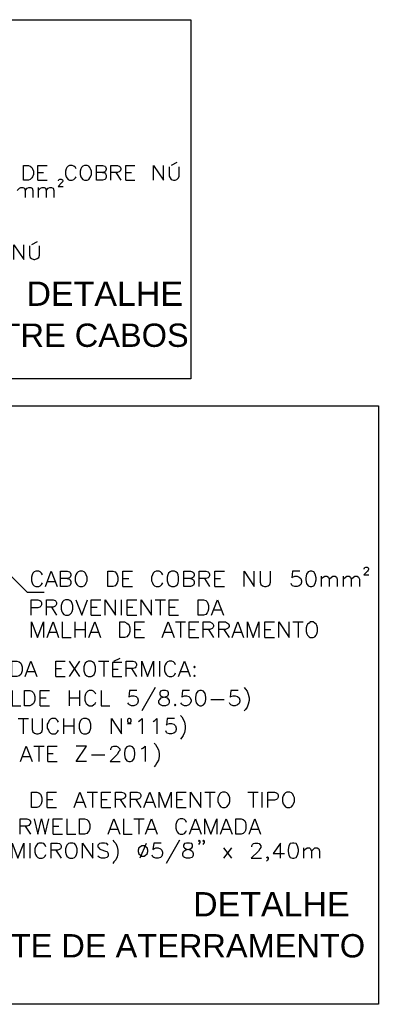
# Model space of a CAD drawing. Header units: millimetres. Extents: x 4477830 to 4478275, y -30323838 to -30323445.
# Tile 27 of 124: x 4477879 to 4477885, y -30323612 to -30323595. Entities that reach past the tile are written whole.
import ezdxf

# ---------------------------------------------------------------- set-up
doc = ezdxf.new("R2010")
doc.units = ezdxf.units.MM
doc.styles.add('textstyle3', font='arial.ttf')

msp = doc.modelspace()

# ---------------------------------------------------------------- linework, layer by layer
at = {"color": 18, "lineweight": 25, "true_color": 0x000000, "flags": 128}
for points in [[(4477870.008, -30323594.899), (4477881.747, -30323594.899), (4477881.747, -30323601.212), (4477870.008, -30323601.212), (4477870.008, -30323594.899)], [(4477878.805, -30323597.72), (4477878.805, -30323597.458), (4477878.892, -30323597.458), (4477878.926, -30323597.471), (4477878.953, -30323597.498), (4477878.966, -30323597.518), (4477878.98, -30323597.558), (4477878.98, -30323597.619), (4477878.966, -30323597.659), (4477878.953, -30323597.679), (4477878.926, -30323597.706), (4477878.892, -30323597.72), (4477878.805, -30323597.72)], [(4477879.06, -30323597.72), (4477879.06, -30323597.458), (4477879.222, -30323597.458)], [(4477879.732, -30323597.518), (4477879.719, -30323597.498), (4477879.692, -30323597.471), (4477879.665, -30323597.458), (4477879.618, -30323597.458), (4477879.591, -30323597.471), (4477879.571, -30323597.498), (4477879.557, -30323597.518), (4477879.544, -30323597.558), (4477879.544, -30323597.619), (4477879.557, -30323597.659), (4477879.571, -30323597.679), (4477879.591, -30323597.706), (4477879.618, -30323597.72), (4477879.665, -30323597.72), (4477879.692, -30323597.706), (4477879.719, -30323597.679), (4477879.732, -30323597.659)], [(4477879.88, -30323597.458), (4477879.853, -30323597.471), (4477879.826, -30323597.498), (4477879.813, -30323597.518), (4477879.806, -30323597.558), (4477879.806, -30323597.619), (4477879.813, -30323597.659), (4477879.826, -30323597.679), (4477879.853, -30323597.706), (4477879.88, -30323597.72), (4477879.927, -30323597.72), (4477879.954, -30323597.706), (4477879.974, -30323597.679), (4477879.987, -30323597.659), (4477880.001, -30323597.619), (4477880.001, -30323597.558), (4477879.987, -30323597.518), (4477879.974, -30323597.498), (4477879.954, -30323597.471), (4477879.927, -30323597.458), (4477879.88, -30323597.458)], [(4477880.195, -30323597.585), (4477880.236, -30323597.592), (4477880.249, -30323597.605), (4477880.262, -30323597.632), (4477880.262, -30323597.666), (4477880.249, -30323597.693), (4477880.236, -30323597.706), (4477880.195, -30323597.72), (4477880.088, -30323597.72), (4477880.088, -30323597.458), (4477880.195, -30323597.458), (4477880.236, -30323597.471), (4477880.249, -30323597.484), (4477880.262, -30323597.511), (4477880.262, -30323597.532), (4477880.249, -30323597.558), (4477880.236, -30323597.572), (4477880.195, -30323597.585), (4477880.088, -30323597.585)], [(4477880.343, -30323597.72), (4477880.343, -30323597.458), (4477880.457, -30323597.458), (4477880.491, -30323597.471), (4477880.504, -30323597.484), (4477880.518, -30323597.511), (4477880.518, -30323597.532), (4477880.504, -30323597.558), (4477880.491, -30323597.572), (4477880.457, -30323597.585), (4477880.343, -30323597.585)], [(4477880.605, -30323597.72), (4477880.605, -30323597.458), (4477880.766, -30323597.458)], [(4477881.095, -30323597.72), (4477881.095, -30323597.458), (4477881.27, -30323597.72), (4477881.27, -30323597.458)], [(4477881.371, -30323597.484), (4477881.371, -30323597.646), (4477881.384, -30323597.679), (4477881.404, -30323597.706), (4477881.444, -30323597.72), (4477881.471, -30323597.72), (4477881.505, -30323597.706), (4477881.532, -30323597.679), (4477881.545, -30323597.646), (4477881.545, -30323597.484)], [(4477881.505, -30323597.411), (4477881.404, -30323597.458)], [(4477879.06, -30323597.585), (4477879.161, -30323597.585)], [(4477879.06, -30323597.72), (4477879.222, -30323597.72)], [(4477879.423, -30323597.733), (4477879.423, -30323597.726), (4477879.43, -30323597.713), (4477879.436, -30323597.706), (4477879.443, -30323597.699), (4477879.47, -30323597.699), (4477879.483, -30323597.706), (4477879.49, -30323597.713), (4477879.497, -30323597.726), (4477879.497, -30323597.733), (4477879.49, -30323597.746), (4477879.477, -30323597.767), (4477879.416, -30323597.827), (4477879.504, -30323597.827)], [(4477880.43, -30323597.585), (4477880.518, -30323597.72)], [(4477880.605, -30323597.585), (4477880.706, -30323597.585)], [(4477880.605, -30323597.72), (4477880.766, -30323597.72)], [(4477878.698, -30323597.901), (4477878.738, -30323597.861), (4477878.758, -30323597.847), (4477878.798, -30323597.847), (4477878.825, -30323597.861), (4477878.839, -30323597.901), (4477878.839, -30323598.022)], [(4477878.839, -30323597.901), (4477878.872, -30323597.861), (4477878.899, -30323597.847), (4477878.933, -30323597.847), (4477878.96, -30323597.861), (4477878.973, -30323597.901), (4477878.973, -30323598.022)], [(4477879.067, -30323597.847), (4477879.067, -30323598.022)], [(4477879.067, -30323597.901), (4477879.107, -30323597.861), (4477879.134, -30323597.847), (4477879.168, -30323597.847), (4477879.195, -30323597.861), (4477879.208, -30323597.901), (4477879.208, -30323598.022)], [(4477879.208, -30323597.901), (4477879.242, -30323597.861), (4477879.269, -30323597.847), (4477879.302, -30323597.847), (4477879.329, -30323597.861), (4477879.342, -30323597.901), (4477879.342, -30323598.022)], [(4477878.637, -30323599.11), (4477878.637, -30323598.855), (4477878.812, -30323599.11), (4477878.812, -30323598.855)], [(4477878.913, -30323598.875), (4477878.913, -30323599.036), (4477878.926, -30323599.076), (4477878.946, -30323599.096), (4477878.986, -30323599.11), (4477879.007, -30323599.11), (4477879.047, -30323599.096), (4477879.074, -30323599.076), (4477879.087, -30323599.036), (4477879.087, -30323598.875)], [(4477879.047, -30323598.801), (4477878.946, -30323598.855)], [(4477879.139, -30323604.654), (4477879.121, -30323604.625), (4477879.098, -30323604.602), (4477879.075, -30323604.59), (4477879.022, -30323604.59), (4477878.993, -30323604.602), (4477878.97, -30323604.625), (4477878.958, -30323604.654), (4477878.947, -30323604.695), (4477878.947, -30323604.759), (4477878.958, -30323604.794), (4477878.97, -30323604.823), (4477878.993, -30323604.847), (4477879.022, -30323604.858), (4477879.075, -30323604.858), (4477879.098, -30323604.847), (4477879.121, -30323604.823), (4477879.139, -30323604.794)], [(4477879.191, -30323604.858), (4477879.291, -30323604.59), (4477879.396, -30323604.858)], [(4477879.576, -30323604.718), (4477879.617, -30323604.73), (4477879.629, -30323604.742), (4477879.64, -30323604.771), (4477879.64, -30323604.806), (4477879.629, -30323604.835), (4477879.617, -30323604.847), (4477879.576, -30323604.858), (4477879.46, -30323604.858), (4477879.46, -30323604.59), (4477879.576, -30323604.59), (4477879.617, -30323604.602), (4477879.629, -30323604.614), (4477879.64, -30323604.643), (4477879.64, -30323604.666), (4477879.629, -30323604.695), (4477879.617, -30323604.707), (4477879.576, -30323604.718), (4477879.46, -30323604.718)], [(4477879.798, -30323604.59), (4477879.769, -30323604.602), (4477879.745, -30323604.625), (4477879.728, -30323604.654), (4477879.716, -30323604.695), (4477879.716, -30323604.759), (4477879.728, -30323604.794), (4477879.745, -30323604.823), (4477879.769, -30323604.847), (4477879.798, -30323604.858), (4477879.844, -30323604.858), (4477879.874, -30323604.847), (4477879.897, -30323604.823), (4477879.909, -30323604.794), (4477879.926, -30323604.759), (4477879.926, -30323604.695), (4477879.909, -30323604.654), (4477879.897, -30323604.625), (4477879.874, -30323604.602), (4477879.844, -30323604.59), (4477879.798, -30323604.59)], [(4477880.288, -30323604.858), (4477880.288, -30323604.59), (4477880.375, -30323604.59), (4477880.416, -30323604.602), (4477880.439, -30323604.625), (4477880.451, -30323604.654), (4477880.468, -30323604.695), (4477880.468, -30323604.759), (4477880.451, -30323604.794), (4477880.439, -30323604.823), (4477880.416, -30323604.847), (4477880.375, -30323604.858), (4477880.288, -30323604.858)], [(4477880.556, -30323604.858), (4477880.556, -30323604.59), (4477880.725, -30323604.59)], [(4477881.256, -30323604.654), (4477881.238, -30323604.625), (4477881.215, -30323604.602), (4477881.191, -30323604.59), (4477881.139, -30323604.59), (4477881.11, -30323604.602), (4477881.086, -30323604.625), (4477881.075, -30323604.654), (4477881.057, -30323604.695), (4477881.057, -30323604.759), (4477881.075, -30323604.794), (4477881.086, -30323604.823), (4477881.11, -30323604.847), (4477881.139, -30323604.858), (4477881.191, -30323604.858), (4477881.215, -30323604.847), (4477881.238, -30323604.823), (4477881.256, -30323604.794)], [(4477881.407, -30323604.59), (4477881.384, -30323604.602), (4477881.355, -30323604.625), (4477881.343, -30323604.654), (4477881.331, -30323604.695), (4477881.331, -30323604.759), (4477881.343, -30323604.794), (4477881.355, -30323604.823), (4477881.384, -30323604.847), (4477881.407, -30323604.858), (4477881.46, -30323604.858), (4477881.483, -30323604.847), (4477881.512, -30323604.823), (4477881.524, -30323604.794), (4477881.535, -30323604.759), (4477881.535, -30323604.695), (4477881.524, -30323604.654), (4477881.512, -30323604.625), (4477881.483, -30323604.602), (4477881.46, -30323604.59), (4477881.407, -30323604.59)], [(4477881.745, -30323604.718), (4477881.78, -30323604.73), (4477881.798, -30323604.742), (4477881.81, -30323604.771), (4477881.81, -30323604.806), (4477881.798, -30323604.835), (4477881.78, -30323604.847), (4477881.745, -30323604.858), (4477881.629, -30323604.858), (4477881.629, -30323604.59), (4477881.745, -30323604.59), (4477881.78, -30323604.602), (4477881.798, -30323604.614), (4477881.81, -30323604.643), (4477881.81, -30323604.666), (4477881.798, -30323604.695), (4477881.78, -30323604.707), (4477881.745, -30323604.718), (4477881.629, -30323604.718)], [(4477881.897, -30323604.858), (4477881.897, -30323604.59), (4477882.014, -30323604.59), (4477882.054, -30323604.602), (4477882.066, -30323604.614), (4477882.078, -30323604.643), (4477882.078, -30323604.666), (4477882.066, -30323604.695), (4477882.054, -30323604.707), (4477882.014, -30323604.718), (4477881.897, -30323604.718)], [(4477882.171, -30323604.858), (4477882.171, -30323604.59), (4477882.34, -30323604.59)], [(4477882.684, -30323604.858), (4477882.684, -30323604.59), (4477882.865, -30323604.858), (4477882.865, -30323604.59)], [(4477882.97, -30323604.59), (4477882.97, -30323604.783), (4477882.982, -30323604.823), (4477883.011, -30323604.847), (4477883.046, -30323604.858), (4477883.075, -30323604.858), (4477883.11, -30323604.847), (4477883.139, -30323604.823), (4477883.151, -30323604.783), (4477883.151, -30323604.59)], [(4477883.664, -30323604.59), (4477883.536, -30323604.59), (4477883.524, -30323604.707), (4477883.536, -30323604.695), (4477883.576, -30323604.678), (4477883.617, -30323604.678), (4477883.652, -30323604.695), (4477883.681, -30323604.718), (4477883.693, -30323604.759), (4477883.693, -30323604.783), (4477883.681, -30323604.823), (4477883.652, -30323604.847), (4477883.617, -30323604.858), (4477883.576, -30323604.858), (4477883.536, -30323604.847), (4477883.524, -30323604.835), (4477883.512, -30323604.806)], [(4477883.845, -30323604.59), (4477883.81, -30323604.602), (4477883.78, -30323604.643), (4477883.769, -30323604.707), (4477883.769, -30323604.742), (4477883.78, -30323604.806), (4477883.81, -30323604.847), (4477883.845, -30323604.858), (4477883.874, -30323604.858), (4477883.909, -30323604.847), (4477883.938, -30323604.806), (4477883.95, -30323604.742), (4477883.95, -30323604.707), (4477883.938, -30323604.643), (4477883.909, -30323604.602), (4477883.874, -30323604.59), (4477883.845, -30323604.59)], [(4477884.795, -30323604.555), (4477884.795, -30323604.549), (4477884.801, -30323604.532), (4477884.807, -30323604.526), (4477884.824, -30323604.52), (4477884.847, -30323604.52), (4477884.859, -30323604.526), (4477884.865, -30323604.532), (4477884.871, -30323604.549), (4477884.871, -30323604.561), (4477884.865, -30323604.573), (4477884.853, -30323604.59), (4477884.789, -30323604.654), (4477884.877, -30323604.654)], [(4477879.226, -30323604.771), (4477879.355, -30323604.771)], [(4477880.556, -30323604.718), (4477880.661, -30323604.718)], [(4477881.99, -30323604.718), (4477882.078, -30323604.858)], [(4477882.171, -30323604.718), (4477882.27, -30323604.718)], [(4477884.043, -30323604.678), (4477884.043, -30323604.858)], [(4477884.043, -30323604.73), (4477884.078, -30323604.695), (4477884.107, -30323604.678), (4477884.142, -30323604.678), (4477884.171, -30323604.695), (4477884.183, -30323604.73), (4477884.183, -30323604.858)], [(4477884.183, -30323604.73), (4477884.224, -30323604.695), (4477884.247, -30323604.678), (4477884.288, -30323604.678), (4477884.311, -30323604.695), (4477884.323, -30323604.73), (4477884.323, -30323604.858)], [(4477884.428, -30323604.678), (4477884.428, -30323604.858)], [(4477884.428, -30323604.73), (4477884.468, -30323604.695), (4477884.492, -30323604.678), (4477884.533, -30323604.678), (4477884.556, -30323604.695), (4477884.568, -30323604.73), (4477884.568, -30323604.858)], [(4477884.568, -30323604.73), (4477884.608, -30323604.695), (4477884.632, -30323604.678), (4477884.673, -30323604.678), (4477884.696, -30323604.695), (4477884.713, -30323604.73), (4477884.713, -30323604.858)], [(4477880.556, -30323604.858), (4477880.725, -30323604.858)], [(4477882.171, -30323604.858), (4477882.34, -30323604.858)], [(4477878.941, -30323605.36), (4477878.941, -30323605.092), (4477879.057, -30323605.092), (4477879.092, -30323605.103), (4477879.11, -30323605.115), (4477879.121, -30323605.138), (4477879.121, -30323605.179), (4477879.11, -30323605.202), (4477879.092, -30323605.22), (4477879.057, -30323605.232), (4477878.941, -30323605.232)], [(4477879.209, -30323605.36), (4477879.209, -30323605.092), (4477879.326, -30323605.092), (4477879.366, -30323605.103), (4477879.378, -30323605.115), (4477879.39, -30323605.138), (4477879.39, -30323605.167), (4477879.378, -30323605.191), (4477879.366, -30323605.202), (4477879.326, -30323605.22), (4477879.209, -30323605.22)], [(4477879.547, -30323605.092), (4477879.518, -30323605.103), (4477879.495, -30323605.127), (4477879.483, -30323605.156), (4477879.471, -30323605.191), (4477879.471, -30323605.255), (4477879.483, -30323605.296), (4477879.495, -30323605.319), (4477879.518, -30323605.348), (4477879.547, -30323605.36), (4477879.6, -30323605.36), (4477879.623, -30323605.348), (4477879.652, -30323605.319), (4477879.664, -30323605.296), (4477879.675, -30323605.255), (4477879.675, -30323605.191), (4477879.664, -30323605.156), (4477879.652, -30323605.127), (4477879.623, -30323605.103), (4477879.6, -30323605.092), (4477879.547, -30323605.092)], [(4477879.728, -30323605.092), (4477879.833, -30323605.36), (4477879.932, -30323605.092)], [(4477879.996, -30323605.36), (4477879.996, -30323605.092), (4477880.165, -30323605.092)], [(4477880.241, -30323605.36), (4477880.241, -30323605.092), (4477880.422, -30323605.36), (4477880.422, -30323605.092)], [(4477880.527, -30323605.092), (4477880.527, -30323605.36)], [(4477880.632, -30323605.36), (4477880.632, -30323605.092), (4477880.801, -30323605.092)], [(4477880.877, -30323605.36), (4477880.877, -30323605.092), (4477881.057, -30323605.36), (4477881.057, -30323605.092)], [(4477881.121, -30323605.092), (4477881.302, -30323605.092)], [(4477881.209, -30323605.092), (4477881.209, -30323605.36)], [(4477881.366, -30323605.36), (4477881.366, -30323605.092), (4477881.535, -30323605.092)], [(4477881.88, -30323605.36), (4477881.88, -30323605.092), (4477881.973, -30323605.092), (4477882.014, -30323605.103), (4477882.037, -30323605.127), (4477882.049, -30323605.156), (4477882.06, -30323605.191), (4477882.06, -30323605.255), (4477882.049, -30323605.296), (4477882.037, -30323605.319), (4477882.014, -30323605.348), (4477881.973, -30323605.36), (4477881.88, -30323605.36)], [(4477882.113, -30323605.36), (4477882.218, -30323605.092), (4477882.323, -30323605.36)], [(4477879.302, -30323605.22), (4477879.39, -30323605.36)], [(4477879.996, -30323605.22), (4477880.101, -30323605.22)], [(4477880.632, -30323605.22), (4477880.731, -30323605.22)], [(4477881.366, -30323605.22), (4477881.471, -30323605.22)], [(4477882.154, -30323605.267), (4477882.282, -30323605.267)], [(4477878.947, -30323605.756), (4477878.947, -30323605.482), (4477879.051, -30323605.756), (4477879.156, -30323605.482), (4477879.156, -30323605.756)], [(4477879.221, -30323605.756), (4477879.326, -30323605.482), (4477879.425, -30323605.756)], [(4477879.489, -30323605.482), (4477879.489, -30323605.756), (4477879.646, -30323605.756)], [(4477879.71, -30323605.482), (4477879.71, -30323605.756)], [(4477879.891, -30323605.482), (4477879.891, -30323605.756)], [(4477879.955, -30323605.756), (4477880.06, -30323605.482), (4477880.159, -30323605.756)], [(4477879.996, -30323605.36), (4477880.165, -30323605.36)], [(4477880.498, -30323605.756), (4477880.498, -30323605.482), (4477880.585, -30323605.482), (4477880.626, -30323605.5), (4477880.649, -30323605.523), (4477880.667, -30323605.546), (4477880.678, -30323605.587), (4477880.678, -30323605.651), (4477880.667, -30323605.692), (4477880.649, -30323605.716), (4477880.626, -30323605.745), (4477880.585, -30323605.756), (4477880.498, -30323605.756)], [(4477880.632, -30323605.36), (4477880.801, -30323605.36)], [(4477880.766, -30323605.756), (4477880.766, -30323605.482), (4477880.935, -30323605.482)], [(4477881.244, -30323605.756), (4477881.349, -30323605.482), (4477881.454, -30323605.756)], [(4477881.366, -30323605.36), (4477881.535, -30323605.36)], [(4477881.477, -30323605.482), (4477881.658, -30323605.482)], [(4477881.57, -30323605.482), (4477881.57, -30323605.756)], [(4477881.722, -30323605.756), (4477881.722, -30323605.482), (4477881.891, -30323605.482)], [(4477881.967, -30323605.756), (4477881.967, -30323605.482), (4477882.084, -30323605.482), (4477882.124, -30323605.5), (4477882.136, -30323605.512), (4477882.148, -30323605.535), (4477882.148, -30323605.564), (4477882.136, -30323605.587), (4477882.124, -30323605.599), (4477882.084, -30323605.611), (4477881.967, -30323605.611)], [(4477882.241, -30323605.756), (4477882.241, -30323605.482), (4477882.358, -30323605.482), (4477882.393, -30323605.5), (4477882.404, -30323605.512), (4477882.422, -30323605.535), (4477882.422, -30323605.564), (4477882.404, -30323605.587), (4477882.393, -30323605.599), (4477882.358, -30323605.611), (4477882.241, -30323605.611)], [(4477882.474, -30323605.756), (4477882.573, -30323605.482), (4477882.678, -30323605.756)], [(4477882.743, -30323605.756), (4477882.743, -30323605.482), (4477882.847, -30323605.756), (4477882.947, -30323605.482), (4477882.947, -30323605.756)], [(4477883.052, -30323605.756), (4477883.052, -30323605.482), (4477883.221, -30323605.482)], [(4477883.296, -30323605.756), (4477883.296, -30323605.482), (4477883.477, -30323605.756), (4477883.477, -30323605.482)], [(4477883.541, -30323605.482), (4477883.722, -30323605.482)], [(4477883.635, -30323605.482), (4477883.635, -30323605.756)], [(4477883.85, -30323605.482), (4477883.827, -30323605.5), (4477883.798, -30323605.523), (4477883.786, -30323605.546), (4477883.775, -30323605.587), (4477883.775, -30323605.651), (4477883.786, -30323605.692), (4477883.798, -30323605.716), (4477883.827, -30323605.745), (4477883.85, -30323605.756), (4477883.903, -30323605.756), (4477883.932, -30323605.745), (4477883.955, -30323605.716), (4477883.967, -30323605.692), (4477883.979, -30323605.651), (4477883.979, -30323605.587), (4477883.967, -30323605.546), (4477883.955, -30323605.523), (4477883.932, -30323605.5), (4477883.903, -30323605.482), (4477883.85, -30323605.482)], [(4477879.256, -30323605.663), (4477879.39, -30323605.663)], [(4477879.71, -30323605.611), (4477879.891, -30323605.611)], [(4477879.996, -30323605.663), (4477880.124, -30323605.663)], [(4477880.766, -30323605.611), (4477880.871, -30323605.611)], [(4477881.285, -30323605.663), (4477881.413, -30323605.663)], [(4477881.722, -30323605.611), (4477881.827, -30323605.611)], [(4477882.06, -30323605.611), (4477882.148, -30323605.756)], [(4477882.329, -30323605.611), (4477882.422, -30323605.756)], [(4477882.509, -30323605.663), (4477882.638, -30323605.663)], [(4477883.052, -30323605.611), (4477883.157, -30323605.611)], [(4477880.766, -30323605.756), (4477880.935, -30323605.756)], [(4477881.722, -30323605.756), (4477881.891, -30323605.756)], [(4477883.052, -30323605.756), (4477883.221, -30323605.756)], [(4477878.602, -30323606.439), (4477878.602, -30323606.17), (4477878.69, -30323606.17), (4477878.731, -30323606.182), (4477878.76, -30323606.205), (4477878.772, -30323606.235), (4477878.783, -30323606.27), (4477878.783, -30323606.34), (4477878.772, -30323606.375), (4477878.76, -30323606.404), (4477878.731, -30323606.427), (4477878.69, -30323606.439), (4477878.602, -30323606.439)], [(4477878.836, -30323606.439), (4477878.935, -30323606.17), (4477879.04, -30323606.439)], [(4477879.378, -30323606.439), (4477879.378, -30323606.17), (4477879.541, -30323606.17)], [(4477879.611, -30323606.17), (4477879.792, -30323606.439)], [(4477879.792, -30323606.17), (4477879.611, -30323606.439)], [(4477879.944, -30323606.17), (4477879.92, -30323606.182), (4477879.891, -30323606.205), (4477879.879, -30323606.235), (4477879.868, -30323606.27), (4477879.868, -30323606.34), (4477879.879, -30323606.375), (4477879.891, -30323606.404), (4477879.92, -30323606.427), (4477879.944, -30323606.439), (4477879.996, -30323606.439), (4477880.019, -30323606.427), (4477880.049, -30323606.404), (4477880.06, -30323606.375), (4477880.072, -30323606.34), (4477880.072, -30323606.27), (4477880.06, -30323606.235), (4477880.049, -30323606.205), (4477880.019, -30323606.182), (4477879.996, -30323606.17), (4477879.944, -30323606.17)], [(4477880.124, -30323606.17), (4477880.305, -30323606.17)], [(4477880.218, -30323606.17), (4477880.218, -30323606.439)], [(4477880.538, -30323606.194), (4477880.369, -30323606.194), (4477880.369, -30323606.439), (4477880.538, -30323606.439)], [(4477880.398, -30323606.17), (4477880.509, -30323606.118)], [(4477880.614, -30323606.439), (4477880.614, -30323606.17), (4477880.731, -30323606.17), (4477880.772, -30323606.182), (4477880.783, -30323606.194), (4477880.795, -30323606.223), (4477880.795, -30323606.246), (4477880.783, -30323606.27), (4477880.772, -30323606.287), (4477880.731, -30323606.299), (4477880.614, -30323606.299)], [(4477880.888, -30323606.439), (4477880.888, -30323606.17), (4477880.987, -30323606.439), (4477881.092, -30323606.17), (4477881.092, -30323606.439)], [(4477881.197, -30323606.17), (4477881.197, -30323606.439)], [(4477881.477, -30323606.235), (4477881.466, -30323606.205), (4477881.442, -30323606.182), (4477881.413, -30323606.17), (4477881.366, -30323606.17), (4477881.337, -30323606.182), (4477881.314, -30323606.205), (4477881.296, -30323606.235), (4477881.285, -30323606.27), (4477881.285, -30323606.34), (4477881.296, -30323606.375), (4477881.314, -30323606.404), (4477881.337, -30323606.427), (4477881.366, -30323606.439), (4477881.413, -30323606.439), (4477881.442, -30323606.427), (4477881.466, -30323606.404), (4477881.477, -30323606.375)], [(4477881.53, -30323606.439), (4477881.635, -30323606.17), (4477881.74, -30323606.439)], [(4477878.871, -30323606.351), (4477879.005, -30323606.351)], [(4477879.378, -30323606.299), (4477879.477, -30323606.299)], [(4477880.369, -30323606.31), (4477880.474, -30323606.31)], [(4477880.707, -30323606.299), (4477880.795, -30323606.439)], [(4477881.57, -30323606.351), (4477881.699, -30323606.351)], [(4477881.815, -30323606.258), (4477881.804, -30323606.27), (4477881.815, -30323606.287), (4477881.827, -30323606.27), (4477881.815, -30323606.258)], [(4477879.378, -30323606.439), (4477879.541, -30323606.439)], [(4477881.815, -30323606.415), (4477881.804, -30323606.427), (4477881.815, -30323606.439), (4477881.827, -30323606.427), (4477881.815, -30323606.415)], [(4477878.608, -30323606.684), (4477878.608, -30323606.958), (4477878.76, -30323606.958)], [(4477878.824, -30323606.958), (4477878.824, -30323606.684), (4477878.917, -30323606.684), (4477878.952, -30323606.695), (4477878.982, -30323606.724), (4477878.993, -30323606.748), (4477879.005, -30323606.789), (4477879.005, -30323606.853), (4477878.993, -30323606.893), (4477878.982, -30323606.917), (4477878.952, -30323606.94), (4477878.917, -30323606.958), (4477878.824, -30323606.958)], [(4477879.098, -30323606.958), (4477879.098, -30323606.684), (4477879.267, -30323606.684)], [(4477879.611, -30323606.684), (4477879.611, -30323606.958)], [(4477879.792, -30323606.684), (4477879.792, -30323606.958)], [(4477880.078, -30323606.748), (4477880.066, -30323606.724), (4477880.037, -30323606.695), (4477880.014, -30323606.684), (4477879.961, -30323606.684), (4477879.938, -30323606.695), (4477879.909, -30323606.724), (4477879.897, -30323606.748), (4477879.885, -30323606.789), (4477879.885, -30323606.853), (4477879.897, -30323606.893), (4477879.909, -30323606.917), (4477879.938, -30323606.94), (4477879.961, -30323606.958), (4477880.014, -30323606.958), (4477880.037, -30323606.94), (4477880.066, -30323606.917), (4477880.078, -30323606.893)], [(4477880.171, -30323606.684), (4477880.171, -30323606.958), (4477880.323, -30323606.958)], [(4477880.801, -30323606.684), (4477880.672, -30323606.684), (4477880.661, -30323606.8), (4477880.672, -30323606.789), (4477880.707, -30323606.777), (4477880.748, -30323606.777), (4477880.789, -30323606.789), (4477880.812, -30323606.812), (4477880.824, -30323606.853), (4477880.824, -30323606.876), (4477880.812, -30323606.917), (4477880.789, -30323606.94), (4477880.748, -30323606.958), (4477880.707, -30323606.958), (4477880.672, -30323606.94), (4477880.661, -30323606.928), (4477880.643, -30323606.905)], [(4477881.121, -30323606.631), (4477880.888, -30323607.045)], [(4477881.25, -30323606.684), (4477881.215, -30323606.695), (4477881.203, -30323606.724), (4477881.203, -30323606.748), (4477881.215, -30323606.777), (4477881.238, -30323606.789), (4477881.291, -30323606.8), (4477881.331, -30323606.812), (4477881.355, -30323606.841), (4477881.366, -30323606.864), (4477881.366, -30323606.905), (4477881.355, -30323606.928), (4477881.343, -30323606.94), (4477881.302, -30323606.958), (4477881.25, -30323606.958), (4477881.215, -30323606.94), (4477881.203, -30323606.928), (4477881.186, -30323606.905), (4477881.186, -30323606.864), (4477881.203, -30323606.841), (4477881.226, -30323606.812), (4477881.267, -30323606.8), (4477881.314, -30323606.789), (4477881.343, -30323606.777), (4477881.355, -30323606.748), (4477881.355, -30323606.724), (4477881.343, -30323606.695), (4477881.302, -30323606.684), (4477881.25, -30323606.684)], [(4477881.728, -30323606.684), (4477881.6, -30323606.684), (4477881.588, -30323606.8), (4477881.6, -30323606.789), (4477881.64, -30323606.777), (4477881.675, -30323606.777), (4477881.716, -30323606.789), (4477881.74, -30323606.812), (4477881.757, -30323606.853), (4477881.757, -30323606.876), (4477881.74, -30323606.917), (4477881.716, -30323606.94), (4477881.675, -30323606.958), (4477881.64, -30323606.958), (4477881.6, -30323606.94), (4477881.588, -30323606.928), (4477881.576, -30323606.905)], [(4477881.909, -30323606.684), (4477881.874, -30323606.695), (4477881.845, -30323606.736), (4477881.833, -30323606.8), (4477881.833, -30323606.841), (4477881.845, -30323606.905), (4477881.874, -30323606.94), (4477881.909, -30323606.958), (4477881.938, -30323606.958), (4477881.973, -30323606.94), (4477882.002, -30323606.905), (4477882.014, -30323606.841), (4477882.014, -30323606.8), (4477882.002, -30323606.736), (4477881.973, -30323606.695), (4477881.938, -30323606.684), (4477881.909, -30323606.684)], [(4477882.579, -30323606.684), (4477882.451, -30323606.684), (4477882.439, -30323606.8), (4477882.451, -30323606.789), (4477882.492, -30323606.777), (4477882.527, -30323606.777), (4477882.568, -30323606.789), (4477882.597, -30323606.812), (4477882.608, -30323606.853), (4477882.608, -30323606.876), (4477882.597, -30323606.917), (4477882.568, -30323606.94), (4477882.527, -30323606.958), (4477882.492, -30323606.958), (4477882.451, -30323606.94), (4477882.439, -30323606.928), (4477882.428, -30323606.905)], [(4477882.684, -30323606.631), (4477882.708, -30323606.66), (4477882.737, -30323606.695), (4477882.76, -30323606.748), (4477882.777, -30323606.812), (4477882.777, -30323606.864), (4477882.76, -30323606.928), (4477882.737, -30323606.981), (4477882.708, -30323607.022), (4477882.684, -30323607.045)], [(4477879.098, -30323606.812), (4477879.203, -30323606.812)], [(4477879.611, -30323606.812), (4477879.792, -30323606.812)], [(4477882.101, -30323606.841), (4477882.334, -30323606.841)], [(4477879.098, -30323606.958), (4477879.267, -30323606.958)], [(4477881.471, -30323606.928), (4477881.46, -30323606.94), (4477881.471, -30323606.958), (4477881.483, -30323606.94), (4477881.471, -30323606.928)], [(4477878.713, -30323607.179), (4477878.894, -30323607.179)], [(4477878.801, -30323607.179), (4477878.801, -30323607.447)], [(4477878.958, -30323607.179), (4477878.958, -30323607.372), (4477878.97, -30323607.412), (4477878.999, -30323607.436), (4477879.034, -30323607.447), (4477879.063, -30323607.447), (4477879.098, -30323607.436), (4477879.127, -30323607.412), (4477879.139, -30323607.372), (4477879.139, -30323607.179)], [(4477879.425, -30323607.243), (4477879.407, -30323607.214), (4477879.384, -30323607.191), (4477879.361, -30323607.179), (4477879.308, -30323607.179), (4477879.279, -30323607.191), (4477879.256, -30323607.214), (4477879.244, -30323607.243), (4477879.226, -30323607.278), (4477879.226, -30323607.348), (4477879.244, -30323607.383), (4477879.256, -30323607.412), (4477879.279, -30323607.436), (4477879.308, -30323607.447), (4477879.361, -30323607.447), (4477879.384, -30323607.436), (4477879.407, -30323607.412), (4477879.425, -30323607.383)], [(4477879.512, -30323607.179), (4477879.512, -30323607.447)], [(4477879.693, -30323607.179), (4477879.693, -30323607.447)], [(4477879.862, -30323607.179), (4477879.833, -30323607.191), (4477879.81, -30323607.214), (4477879.798, -30323607.243), (4477879.786, -30323607.278), (4477879.786, -30323607.348), (4477879.798, -30323607.383), (4477879.81, -30323607.412), (4477879.833, -30323607.436), (4477879.862, -30323607.447), (4477879.914, -30323607.447), (4477879.938, -30323607.436), (4477879.967, -30323607.412), (4477879.979, -30323607.383), (4477879.99, -30323607.348), (4477879.99, -30323607.278), (4477879.979, -30323607.243), (4477879.967, -30323607.214), (4477879.938, -30323607.191), (4477879.914, -30323607.179), (4477879.862, -30323607.179)], [(4477880.352, -30323607.447), (4477880.352, -30323607.179), (4477880.533, -30323607.447), (4477880.533, -30323607.179)], [(4477880.672, -30323607.179), (4477880.661, -30323607.179), (4477880.649, -30323607.185), (4477880.643, -30323607.191), (4477880.638, -30323607.208), (4477880.638, -30323607.226), (4477880.643, -30323607.243), (4477880.649, -30323607.249), (4477880.661, -30323607.255), (4477880.672, -30323607.255), (4477880.69, -30323607.249), (4477880.696, -30323607.243), (4477880.702, -30323607.226), (4477880.702, -30323607.208), (4477880.696, -30323607.191), (4477880.69, -30323607.185), (4477880.672, -30323607.179)], [(4477880.83, -30323607.232), (4477880.853, -30323607.214), (4477880.894, -30323607.179), (4477880.894, -30323607.447)], [(4477881.086, -30323607.232), (4477881.116, -30323607.214), (4477881.151, -30323607.179), (4477881.151, -30323607.447)], [(4477881.46, -30323607.179), (4477881.331, -30323607.179), (4477881.32, -30323607.296), (4477881.331, -30323607.278), (4477881.372, -30323607.267), (4477881.407, -30323607.267), (4477881.448, -30323607.278), (4477881.477, -30323607.307), (4477881.489, -30323607.348), (4477881.489, -30323607.372), (4477881.477, -30323607.412), (4477881.448, -30323607.436), (4477881.407, -30323607.447), (4477881.372, -30323607.447), (4477881.331, -30323607.436), (4477881.32, -30323607.424), (4477881.308, -30323607.395)], [(4477881.565, -30323607.127), (4477881.588, -30323607.15), (4477881.617, -30323607.191), (4477881.64, -30323607.243), (4477881.652, -30323607.307), (4477881.652, -30323607.36), (4477881.64, -30323607.424), (4477881.617, -30323607.477), (4477881.588, -30323607.512), (4477881.565, -30323607.541)], [(4477879.512, -30323607.307), (4477879.693, -30323607.307)], [(4477880.638, -30323607.267), (4477880.702, -30323607.267)], [(4477878.754, -30323607.931), (4477878.853, -30323607.663), (4477878.958, -30323607.931)], [(4477878.987, -30323607.663), (4477879.168, -30323607.663)], [(4477879.075, -30323607.663), (4477879.075, -30323607.931)], [(4477879.232, -30323607.931), (4477879.232, -30323607.663), (4477879.396, -30323607.663)], [(4477879.914, -30323607.931), (4477879.734, -30323607.931), (4477879.914, -30323607.663), (4477879.734, -30323607.663)], [(4477880.34, -30323607.727), (4477880.34, -30323607.71), (4477880.352, -30323607.686), (4477880.363, -30323607.675), (4477880.393, -30323607.663), (4477880.445, -30323607.663), (4477880.468, -30323607.675), (4477880.48, -30323607.686), (4477880.498, -30323607.71), (4477880.498, -30323607.739), (4477880.48, -30323607.762), (4477880.457, -30323607.803), (4477880.328, -30323607.931), (4477880.509, -30323607.931)], [(4477880.661, -30323607.663), (4477880.626, -30323607.675), (4477880.597, -30323607.71), (4477880.585, -30323607.774), (4477880.585, -30323607.815), (4477880.597, -30323607.879), (4477880.626, -30323607.92), (4477880.661, -30323607.931), (4477880.69, -30323607.931), (4477880.725, -30323607.92), (4477880.754, -30323607.879), (4477880.766, -30323607.815), (4477880.766, -30323607.774), (4477880.754, -30323607.71), (4477880.725, -30323607.675), (4477880.69, -30323607.663), (4477880.661, -30323607.663)], [(4477880.882, -30323607.71), (4477880.906, -30323607.698), (4477880.947, -30323607.663), (4477880.947, -30323607.931)], [(4477881.104, -30323607.611), (4477881.127, -30323607.634), (4477881.151, -30323607.675), (4477881.18, -30323607.727), (4477881.191, -30323607.791), (4477881.191, -30323607.844), (4477881.18, -30323607.908), (4477881.151, -30323607.955), (4477881.127, -30323607.996), (4477881.104, -30323608.025)], [(4477878.789, -30323607.844), (4477878.923, -30323607.844)], [(4477879.232, -30323607.791), (4477879.331, -30323607.791)], [(4477879.232, -30323607.931), (4477879.396, -30323607.931)], [(4477880.002, -30323607.815), (4477880.235, -30323607.815)], [(4477878.947, -30323608.742), (4477878.947, -30323608.474), (4477879.04, -30323608.474), (4477879.075, -30323608.485), (4477879.104, -30323608.509), (4477879.116, -30323608.538), (4477879.127, -30323608.573), (4477879.127, -30323608.637), (4477879.116, -30323608.678), (4477879.104, -30323608.701), (4477879.075, -30323608.73), (4477879.04, -30323608.742), (4477878.947, -30323608.742)], [(4477879.221, -30323608.742), (4477879.221, -30323608.474), (4477879.39, -30323608.474)], [(4477879.221, -30323608.602), (4477879.32, -30323608.602)], [(4477879.699, -30323608.742), (4477879.798, -30323608.474), (4477879.903, -30323608.742)], [(4477879.926, -30323608.474), (4477880.107, -30323608.474)], [(4477880.019, -30323608.474), (4477880.019, -30323608.742)], [(4477880.177, -30323608.742), (4477880.177, -30323608.474), (4477880.34, -30323608.474)], [(4477880.177, -30323608.602), (4477880.276, -30323608.602)], [(4477880.422, -30323608.742), (4477880.422, -30323608.474), (4477880.533, -30323608.474), (4477880.573, -30323608.485), (4477880.585, -30323608.497), (4477880.603, -30323608.52), (4477880.603, -30323608.549), (4477880.585, -30323608.573), (4477880.573, -30323608.584), (4477880.533, -30323608.602), (4477880.422, -30323608.602)], [(4477880.509, -30323608.602), (4477880.603, -30323608.742)], [(4477880.69, -30323608.742), (4477880.69, -30323608.474), (4477880.807, -30323608.474), (4477880.847, -30323608.485), (4477880.859, -30323608.497), (4477880.871, -30323608.52), (4477880.871, -30323608.549), (4477880.859, -30323608.573), (4477880.847, -30323608.584), (4477880.807, -30323608.602), (4477880.69, -30323608.602)], [(4477880.783, -30323608.602), (4477880.871, -30323608.742)], [(4477880.923, -30323608.742), (4477881.028, -30323608.474), (4477881.127, -30323608.742)], [(4477881.191, -30323608.742), (4477881.191, -30323608.474), (4477881.296, -30323608.742), (4477881.401, -30323608.474), (4477881.401, -30323608.742)], [(4477881.501, -30323608.742), (4477881.501, -30323608.474), (4477881.67, -30323608.474)], [(4477881.501, -30323608.602), (4477881.605, -30323608.602)], [(4477881.745, -30323608.742), (4477881.745, -30323608.474), (4477881.926, -30323608.742), (4477881.926, -30323608.474)], [(4477881.996, -30323608.474), (4477882.177, -30323608.474)], [(4477882.084, -30323608.474), (4477882.084, -30323608.742)], [(4477882.305, -30323608.474), (4477882.276, -30323608.485), (4477882.253, -30323608.509), (4477882.241, -30323608.538), (4477882.224, -30323608.573), (4477882.224, -30323608.637), (4477882.241, -30323608.678), (4477882.253, -30323608.701), (4477882.276, -30323608.73), (4477882.305, -30323608.742), (4477882.352, -30323608.742), (4477882.381, -30323608.73), (4477882.404, -30323608.701), (4477882.422, -30323608.678), (4477882.433, -30323608.637), (4477882.433, -30323608.573), (4477882.422, -30323608.538), (4477882.404, -30323608.509), (4477882.381, -30323608.485), (4477882.352, -30323608.474), (4477882.305, -30323608.474)], [(4477882.754, -30323608.474), (4477882.935, -30323608.474)], [(4477882.847, -30323608.474), (4477882.847, -30323608.742)], [(4477882.999, -30323608.474), (4477882.999, -30323608.742)], [(4477883.104, -30323608.742), (4477883.104, -30323608.474), (4477883.221, -30323608.474), (4477883.256, -30323608.485), (4477883.273, -30323608.497), (4477883.285, -30323608.52), (4477883.285, -30323608.561), (4477883.273, -30323608.584), (4477883.256, -30323608.602), (4477883.221, -30323608.614), (4477883.104, -30323608.614)], [(4477883.436, -30323608.474), (4477883.413, -30323608.485), (4477883.39, -30323608.509), (4477883.372, -30323608.538), (4477883.361, -30323608.573), (4477883.361, -30323608.637), (4477883.372, -30323608.678), (4477883.39, -30323608.701), (4477883.413, -30323608.73), (4477883.436, -30323608.742), (4477883.489, -30323608.742), (4477883.518, -30323608.73), (4477883.541, -30323608.701), (4477883.553, -30323608.678), (4477883.571, -30323608.637), (4477883.571, -30323608.573), (4477883.553, -30323608.538), (4477883.541, -30323608.509), (4477883.518, -30323608.485), (4477883.489, -30323608.474), (4477883.436, -30323608.474)], [(4477879.221, -30323608.742), (4477879.39, -30323608.742)], [(4477879.734, -30323608.649), (4477879.862, -30323608.649)], [(4477880.177, -30323608.742), (4477880.34, -30323608.742)], [(4477880.964, -30323608.649), (4477881.092, -30323608.649)], [(4477881.501, -30323608.742), (4477881.67, -30323608.742)], [(4477878.748, -30323609.208), (4477878.748, -30323608.94), (4477878.865, -30323608.94), (4477878.9, -30323608.952), (4477878.912, -30323608.963), (4477878.929, -30323608.987), (4477878.929, -30323609.016), (4477878.912, -30323609.039), (4477878.9, -30323609.057), (4477878.865, -30323609.068), (4477878.748, -30323609.068)], [(4477878.993, -30323608.94), (4477879.057, -30323609.208), (4477879.121, -30323608.94), (4477879.186, -30323609.208), (4477879.25, -30323608.94)], [(4477879.326, -30323609.208), (4477879.326, -30323608.94), (4477879.495, -30323608.94)], [(4477879.57, -30323608.94), (4477879.57, -30323609.208), (4477879.728, -30323609.208)], [(4477879.792, -30323609.208), (4477879.792, -30323608.94), (4477879.879, -30323608.94), (4477879.92, -30323608.952), (4477879.944, -30323608.975), (4477879.961, -30323609.004), (4477879.973, -30323609.039), (4477879.973, -30323609.103), (4477879.961, -30323609.144), (4477879.944, -30323609.168), (4477879.92, -30323609.197), (4477879.879, -30323609.208), (4477879.792, -30323609.208)], [(4477880.293, -30323609.208), (4477880.398, -30323608.94), (4477880.503, -30323609.208)], [(4477880.568, -30323608.94), (4477880.568, -30323609.208), (4477880.719, -30323609.208)], [(4477880.748, -30323608.94), (4477880.929, -30323608.94)], [(4477880.836, -30323608.94), (4477880.836, -30323609.208)], [(4477880.952, -30323609.208), (4477881.057, -30323608.94), (4477881.156, -30323609.208)], [(4477881.675, -30323609.004), (4477881.664, -30323608.975), (4477881.635, -30323608.952), (4477881.611, -30323608.94), (4477881.559, -30323608.94), (4477881.535, -30323608.952), (4477881.506, -30323608.975), (4477881.495, -30323609.004), (4477881.483, -30323609.039), (4477881.483, -30323609.103), (4477881.495, -30323609.144), (4477881.506, -30323609.168), (4477881.535, -30323609.197), (4477881.559, -30323609.208), (4477881.611, -30323609.208), (4477881.635, -30323609.197), (4477881.664, -30323609.168), (4477881.675, -30323609.144)], [(4477881.728, -30323609.208), (4477881.833, -30323608.94), (4477881.932, -30323609.208)], [(4477881.996, -30323609.208), (4477881.996, -30323608.94), (4477882.101, -30323609.208), (4477882.206, -30323608.94), (4477882.206, -30323609.208)], [(4477882.27, -30323609.208), (4477882.369, -30323608.94), (4477882.474, -30323609.208)], [(4477882.538, -30323609.208), (4477882.538, -30323608.94), (4477882.632, -30323608.94), (4477882.667, -30323608.952), (4477882.696, -30323608.975), (4477882.708, -30323609.004), (4477882.719, -30323609.039), (4477882.719, -30323609.103), (4477882.708, -30323609.144), (4477882.696, -30323609.168), (4477882.667, -30323609.197), (4477882.632, -30323609.208), (4477882.538, -30323609.208)], [(4477882.772, -30323609.208), (4477882.877, -30323608.94), (4477882.976, -30323609.208)], [(4477878.836, -30323609.068), (4477878.929, -30323609.208)], [(4477879.326, -30323609.068), (4477879.43, -30323609.068)], [(4477880.334, -30323609.121), (4477880.463, -30323609.121)], [(4477880.993, -30323609.121), (4477881.121, -30323609.121)], [(4477881.763, -30323609.121), (4477881.897, -30323609.121)], [(4477882.305, -30323609.121), (4477882.439, -30323609.121)], [(4477882.812, -30323609.121), (4477882.941, -30323609.121)], [(4477879.326, -30323609.208), (4477879.495, -30323609.208)], [(4477880.375, -30323609.313), (4477880.398, -30323609.337), (4477880.428, -30323609.377), (4477880.451, -30323609.43), (4477880.463, -30323609.494), (4477880.463, -30323609.547), (4477880.451, -30323609.611), (4477880.428, -30323609.663), (4477880.398, -30323609.698), (4477880.375, -30323609.727)], [(4477881.547, -30323609.313), (4477881.314, -30323609.727)], [(4477881.909, -30323609.325), (4477881.897, -30323609.337), (4477881.885, -30323609.325), (4477881.897, -30323609.313), (4477881.909, -30323609.325), (4477881.909, -30323609.354), (4477881.897, -30323609.377), (4477881.885, -30323609.389)], [(4477881.984, -30323609.325), (4477881.973, -30323609.337), (4477881.961, -30323609.325), (4477881.973, -30323609.313), (4477881.984, -30323609.325), (4477881.984, -30323609.354), (4477881.973, -30323609.377), (4477881.961, -30323609.389)], [(4477878.608, -30323609.634), (4477878.608, -30323609.366), (4477878.707, -30323609.634), (4477878.812, -30323609.366), (4477878.812, -30323609.634)], [(4477878.917, -30323609.366), (4477878.917, -30323609.634)], [(4477879.197, -30323609.43), (4477879.186, -30323609.401), (4477879.162, -30323609.377), (4477879.133, -30323609.366), (4477879.081, -30323609.366), (4477879.057, -30323609.377), (4477879.034, -30323609.401), (4477879.016, -30323609.43), (4477879.005, -30323609.465), (4477879.005, -30323609.529), (4477879.016, -30323609.57), (4477879.034, -30323609.599), (4477879.057, -30323609.622), (4477879.081, -30323609.634), (4477879.133, -30323609.634), (4477879.162, -30323609.622), (4477879.186, -30323609.599), (4477879.197, -30323609.57)], [(4477879.291, -30323609.634), (4477879.291, -30323609.366), (4477879.407, -30323609.366), (4477879.442, -30323609.377), (4477879.46, -30323609.389), (4477879.471, -30323609.418), (4477879.471, -30323609.442), (4477879.46, -30323609.465), (4477879.442, -30323609.482), (4477879.407, -30323609.494), (4477879.291, -30323609.494)], [(4477879.623, -30323609.366), (4477879.6, -30323609.377), (4477879.57, -30323609.401), (4477879.559, -30323609.43), (4477879.547, -30323609.465), (4477879.547, -30323609.529), (4477879.559, -30323609.57), (4477879.57, -30323609.599), (4477879.6, -30323609.622), (4477879.623, -30323609.634), (4477879.675, -30323609.634), (4477879.705, -30323609.622), (4477879.728, -30323609.599), (4477879.74, -30323609.57), (4477879.751, -30323609.529), (4477879.751, -30323609.465), (4477879.74, -30323609.43), (4477879.728, -30323609.401), (4477879.705, -30323609.377), (4477879.675, -30323609.366), (4477879.623, -30323609.366)], [(4477879.844, -30323609.634), (4477879.844, -30323609.366), (4477880.025, -30323609.634), (4477880.025, -30323609.366)], [(4477880.293, -30323609.401), (4477880.27, -30323609.377), (4477880.229, -30323609.366), (4477880.177, -30323609.366), (4477880.142, -30323609.377), (4477880.113, -30323609.401), (4477880.113, -30323609.43), (4477880.13, -30323609.453), (4477880.142, -30323609.465), (4477880.165, -30323609.482), (4477880.247, -30323609.506), (4477880.27, -30323609.517), (4477880.282, -30323609.529), (4477880.293, -30323609.558), (4477880.293, -30323609.599), (4477880.27, -30323609.622), (4477880.229, -30323609.634), (4477880.177, -30323609.634), (4477880.142, -30323609.622), (4477880.113, -30323609.599)], [(4477880.888, -30323609.418), (4477880.865, -30323609.43), (4477880.836, -30323609.453), (4477880.824, -30323609.494), (4477880.824, -30323609.517), (4477880.836, -30323609.558), (4477880.865, -30323609.582), (4477880.888, -30323609.599), (4477880.929, -30323609.599), (4477880.952, -30323609.582), (4477880.982, -30323609.558), (4477880.993, -30323609.517), (4477880.993, -30323609.494), (4477880.982, -30323609.453), (4477880.952, -30323609.43), (4477880.929, -30323609.418), (4477880.888, -30323609.418)], [(4477880.964, -30323609.377), (4477880.853, -30323609.634)], [(4477881.226, -30323609.366), (4477881.098, -30323609.366), (4477881.081, -30323609.482), (4477881.098, -30323609.465), (4477881.133, -30323609.453), (4477881.174, -30323609.453), (4477881.215, -30323609.465), (4477881.238, -30323609.494), (4477881.25, -30323609.529), (4477881.25, -30323609.558), (4477881.238, -30323609.599), (4477881.215, -30323609.622), (4477881.174, -30323609.634), (4477881.133, -30323609.634), (4477881.098, -30323609.622), (4477881.081, -30323609.611), (4477881.069, -30323609.582)], [(4477881.675, -30323609.366), (4477881.64, -30323609.377), (4477881.623, -30323609.401), (4477881.623, -30323609.43), (4477881.64, -30323609.453), (4477881.664, -30323609.465), (4477881.716, -30323609.482), (4477881.751, -30323609.494), (4477881.78, -30323609.517), (4477881.792, -30323609.547), (4477881.792, -30323609.582), (4477881.78, -30323609.611), (4477881.769, -30323609.622), (4477881.728, -30323609.634), (4477881.675, -30323609.634), (4477881.64, -30323609.622), (4477881.623, -30323609.611), (4477881.611, -30323609.582), (4477881.611, -30323609.547), (4477881.623, -30323609.517), (4477881.652, -30323609.494), (4477881.687, -30323609.482), (4477881.74, -30323609.465), (4477881.769, -30323609.453), (4477881.78, -30323609.43), (4477881.78, -30323609.401), (4477881.769, -30323609.377), (4477881.728, -30323609.366), (4477881.675, -30323609.366)], [(4477882.323, -30323609.453), (4477882.463, -30323609.634)], [(4477882.463, -30323609.453), (4477882.323, -30323609.634)], [(4477882.824, -30323609.43), (4477882.824, -30323609.418), (4477882.836, -30323609.389), (4477882.853, -30323609.377), (4477882.877, -30323609.366), (4477882.929, -30323609.366), (4477882.952, -30323609.377), (4477882.964, -30323609.389), (4477882.982, -30323609.418), (4477882.982, -30323609.442), (4477882.964, -30323609.465), (4477882.941, -30323609.506), (4477882.812, -30323609.634), (4477882.993, -30323609.634)], [(4477883.326, -30323609.634), (4477883.326, -30323609.366), (4477883.197, -30323609.547), (4477883.396, -30323609.547)], [(4477883.536, -30323609.366), (4477883.495, -30323609.377), (4477883.471, -30323609.418), (4477883.46, -30323609.482), (4477883.46, -30323609.517), (4477883.471, -30323609.582), (4477883.495, -30323609.622), (4477883.536, -30323609.634), (4477883.559, -30323609.634), (4477883.6, -30323609.622), (4477883.623, -30323609.582), (4477883.64, -30323609.517), (4477883.64, -30323609.482), (4477883.623, -30323609.418), (4477883.6, -30323609.377), (4477883.559, -30323609.366), (4477883.536, -30323609.366)], [(4477883.728, -30323609.453), (4477883.728, -30323609.634)], [(4477883.728, -30323609.506), (4477883.769, -30323609.465), (4477883.792, -30323609.453), (4477883.833, -30323609.453), (4477883.856, -30323609.465), (4477883.868, -30323609.506), (4477883.868, -30323609.634)], [(4477883.868, -30323609.506), (4477883.909, -30323609.465), (4477883.932, -30323609.453), (4477883.973, -30323609.453), (4477884.002, -30323609.465), (4477884.014, -30323609.506), (4477884.014, -30323609.634)], [(4477879.378, -30323609.494), (4477879.471, -30323609.634)], [(4477883.11, -30323609.622), (4477883.098, -30323609.634), (4477883.081, -30323609.622), (4477883.098, -30323609.611), (4477883.11, -30323609.622), (4477883.11, -30323609.646), (4477883.098, -30323609.675), (4477883.081, -30323609.687)], [(4477882.031, -30323612.2), (4477880.282, -30323612.2)], [(4477882.906, -30323612.2), (4477882.906, -30323612.2)]]:
    msp.add_lwpolyline(points, dxfattribs=at)
at = {"color": 18, "true_color": 0x000000}
for points in [[(4477870.008, -30323594.899), (4477881.747, -30323594.899), (4477881.747, -30323601.212), (4477870.008, -30323601.212)], [(4477866.777, -30323601.681), (4477885.046, -30323601.681), (4477885.046, -30323612.2), (4477866.777, -30323612.2)]]:
    msp.add_lwpolyline(points, close=True, dxfattribs=at)
at = {"color": 8, "lineweight": 25, "flags": 128}
for points in [[(4477879.407, -30323601.681), (4477879.407, -30323601.681)], [(4477880.282, -30323601.681), (4477882.031, -30323601.681)], [(4477882.906, -30323601.681), (4477882.906, -30323601.681)], [(4477883.78, -30323601.681), (4477885.046, -30323601.681), (4477885.046, -30323602.567)], [(4477885.046, -30323603.442), (4477885.046, -30323603.442)], [(4477878.871, -30323604.958), (4477878.282, -30323604.374)], [(4477885.046, -30323604.316), (4477885.046, -30323606.065)], [(4477878.871, -30323604.958), (4477879.168, -30323604.958)], [(4477885.046, -30323606.94), (4477885.046, -30323606.94)], [(4477885.046, -30323607.815), (4477885.046, -30323609.564)], [(4477885.046, -30323610.439), (4477885.046, -30323610.439)], [(4477885.046, -30323611.313), (4477885.046, -30323612.2), (4477883.78, -30323612.2)], [(4477879.407, -30323612.2), (4477879.407, -30323612.2)]]:
    msp.add_lwpolyline(points, dxfattribs=at)

# ---------------------------------------------------------------- texts
at = {"color": 18, "true_color": 0x000000, "style": 'textstyle3'}
for s, height, p in [('DETALHE', 0.4272, (4477878.859, -30323599.927)), ('SOLDA EXOTÉRMICA ENTRE CABOS', 0.40971, (4477871.567, -30323600.648)), ('DETALHE', 0.4272, (4477881.789, -30323610.655)), ('CONEXÃO DO CABO  DE COBRE A HASTE DE ATERRAMENTO', 0.40971, (4477867.738, -30323611.376))]:
    msp.add_text(s, height=height, dxfattribs=at).set_placement(p)

doc.saveas('drawing.dxf')
